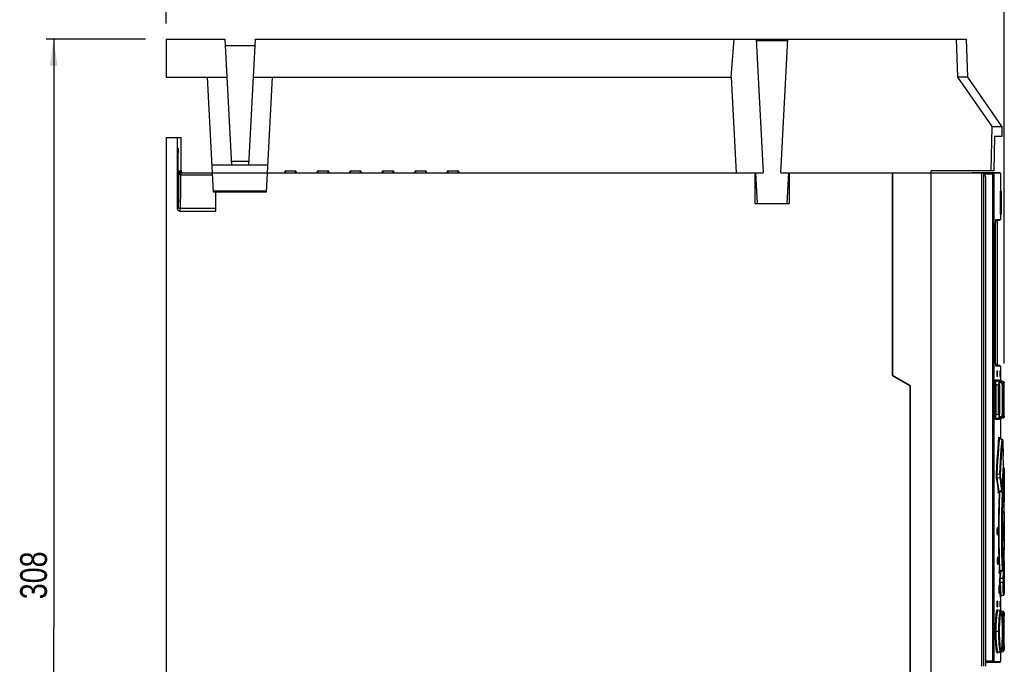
# Model space of a CAD drawing. Extents: x 0 to 594, y 0 to 420.
# Tile 11 of 27: x 214 to 343, y 239 to 324. Entities that reach past the tile are written whole.
import ezdxf

# ---------------------------------------------------------------- set-up
doc = ezdxf.new("R2010")
doc.units = 0
doc.header["$LTSCALE"] = 32.67
doc.layers.get('0').update_dxf_attribs({"linetype": 'CONTINUOUS'})
doc.styles.get("Standard").update_dxf_attribs({"font": 'txt', "width": 0.8})
doc.dimstyles.get("Standard").update_dxf_attribs({"dimtxt": 2.5, "dimasz": 2.5, "dimexe": 1.25, "dimexo": 0.625, "dimtad": 1, "dimcen": 2.5, "dimazin": 3, "dimtfac": 1, "dimtmove": 0, "dimatfit": 3})

# ---------------------------------------------------------------- blocks, each defined once
blk = doc.blocks.new('_FILLED')
at = {"color": 0, "linetype": 'BYBLOCK'}
blk.add_solid([(0, 0), (-1, 0.143), (-1, -0.143)], dxfattribs=at)
blk = doc.blocks.new('*D12')
at = {"color": 2, "linetype": 'CONTINUOUS'}
for p, q in [((233.59, 323.05), (233.59, 332.97)), ((343.15, 278.64), (343.15, 332.97)), ((233.59, 331.97), (288.37, 331.97)), ((343.15, 331.97), (288.37, 331.97))]:
    blk.add_line(p, q, dxfattribs=at)
at = {"color": 2, "linetype": 'CONTINUOUS', "xscale": 3.5, "yscale": 3.5, "zscale": 3.5, "rotation": 180}
blk.add_blockref('_FILLED', (233.59, 331.97), dxfattribs=at)
at = {"color": 2, "linetype": 'CONTINUOUS', "xscale": 3.5, "yscale": 3.5, "zscale": 3.5}
blk.add_blockref('_FILLED', (343.15, 331.97), dxfattribs=at)
at = {"color": 5, "linetype": 'CONTINUOUS', "width": 0.8}
blk.add_text('219', height=3.5, dxfattribs=at).set_placement((282.79, 332.85))
blk = doc.blocks.new('*D13')
at = {"color": 2, "linetype": 'CONTINUOUS'}
for p, q in [((230.89, 321.04), (217.89, 321.04)), ((218.89, 321.04), (218.89, 244.04)), ((218.89, 167.04), (218.89, 244.04)), ((285.28, 167.04), (217.89, 167.04))]:
    blk.add_line(p, q, dxfattribs=at)
at = {"color": 2, "linetype": 'CONTINUOUS', "xscale": 3.5, "yscale": 3.5, "zscale": 3.5}
for p, rotation in [((218.89, 321.04), 90), ((218.89, 167.04), 270)]:
    blk.add_blockref('_FILLED', p, dxfattribs=dict(at, rotation=rotation))
at = {"color": 5, "linetype": 'CONTINUOUS', "width": 0.8}
blk.add_text('308', height=3.5, rotation=90, dxfattribs=at).set_placement((218.01, 247.8))

msp = doc.modelspace()

# ---------------------------------------------------------------- linework, layer by layer
at = {"color": 7, "linetype": 'CONTINUOUS'}
for p, q in [((233.595, 321.04), (233.595, 316.04)), ((233.595, 321.04), (241.255, 321.04)), ((241.255, 321.04), (242.12, 304.54)), ((245.234, 321.04), (244.37, 304.54)), ((245.234, 321.04), (338.149, 321.04)), ((307.44, 316.04), (307.845, 321.04)), ((310.728, 321.04), (311.645, 303.54)), ((314.849, 320.79), (310.741, 320.79)), ((313.945, 303.54), (314.862, 321.04)), ((336.844, 321.04), (337.008, 316.04)), ((338.149, 321.04), (338.324, 316.04)), ((245.187, 320.14), (241.302, 320.14)), ((233.595, 316.04), (241.517, 316.04)), ((239.8, 301.04), (239.014, 316.04)), ((244.972, 316.04), (307.44, 316.04)), ((246.69, 301.04), (247.476, 316.04)), ((307.44, 316.04), (308.095, 303.54)), ((338.324, 316.04), (337.008, 316.04)), ((337.008, 316.04), (341.556, 309.54)), ((338.324, 316.04), (342.845, 309.54)), ((341.441, 303.79), (341.556, 309.54)), ((342.845, 309.54), (341.556, 309.54)), ((342.845, 309.54), (342.823, 308.29)), ((233.595, 308.165), (233.595, 208.165)), ((233.595, 308.165), (235.545, 308.165)), ((235.095, 298.791), (235.095, 308.165)), ((235.545, 303.79), (235.545, 308.165)), ((341.876, 308.29), (341.797, 303.79)), ((342.823, 308.29), (341.876, 308.29)), ((235.18, 303.819), (235.179, 305.935)), ((244.395, 305.016), (242.095, 305.016)), ((235.18, 303.819), (235.141, 303.819)), ((235.398, 303.54), (235.398, 303.79)), ((235.417, 303.695), (235.398, 303.79)), ((235.545, 303.79), (235.564, 303.695)), ((246.873, 304.54), (239.616, 304.54)), ((249.22, 303.79), (250.47, 303.79)), ((253.47, 303.79), (254.72, 303.79)), ((257.72, 303.79), (258.97, 303.79)), ((261.97, 303.79), (263.22, 303.79)), ((266.22, 303.79), (267.47, 303.79)), ((270.47, 303.79), (271.72, 303.79)), ((333.595, 238.144), (333.595, 303.79)), ((341.797, 303.79), (333.595, 303.79)), ((235.195, 302.416), (235.19, 303.21)), ((235.403, 303.56), (235.481, 303.544)), ((235.471, 303.614), (235.417, 303.695)), ((235.552, 303.56), (235.471, 303.614)), ((235.48, 303.54), (311.645, 303.54)), ((249.095, 303.54), (249.095, 303.665)), ((250.595, 303.665), (250.595, 303.54)), ((253.345, 303.54), (253.345, 303.665)), ((254.845, 303.665), (254.845, 303.54)), ((257.595, 303.54), (257.595, 303.665)), ((259.095, 303.665), (259.095, 303.54)), ((261.845, 303.54), (261.845, 303.665)), ((263.345, 303.665), (263.345, 303.54)), ((266.095, 303.54), (266.095, 303.665)), ((267.595, 303.665), (267.595, 303.54)), ((270.345, 303.54), (270.345, 303.665)), ((271.845, 303.665), (271.845, 303.54)), ((310.545, 303.54), (310.545, 299.54)), ((310.643, 303.54), (310.853, 299.541)), ((313.945, 303.54), (340.618, 303.54)), ((314.946, 303.54), (314.737, 299.541)), ((315.045, 303.54), (315.045, 299.54)), ((328.595, 277.04), (328.595, 303.54)), ((338.892, 303.54), (338.892, 303.59)), ((338.892, 303.59), (342.547, 303.59)), ((340.677, 303.04), (340.618, 303.54)), ((340.677, 303.04), (340.677, 239.04)), ((342.647, 303.49), (342.647, 301.165)), ((235.125, 301.992), (235.13, 301.188)), ((310.545, 301.54), (310.748, 301.54)), ((314.841, 301.54), (315.045, 301.54)), ((342.597, 301.165), (342.772, 301.165)), ((342.597, 301.165), (342.597, 298.165)), ((342.772, 298.165), (342.772, 301.165)), ((246.69, 301.04), (239.8, 301.04)), ((240.095, 298.54), (240.095, 301.04)), ((310.545, 299.54), (314.737, 299.541)), ((314.737, 299.541), (315.045, 299.54)), ((235.344, 298.54), (240.095, 298.54)), ((342.043, 297.365), (342.547, 297.365)), ((342.051, 297.403), (342.052, 297.41)), ((342.052, 297.41), (342.053, 297.412)), ((342.272, 278.365), (342.272, 297.365)), ((342.597, 298.165), (342.772, 298.165)), ((342.647, 298.165), (342.647, 297.465)), ((342.032, 278.452), (342.027, 278.501)), ((342.547, 278.365), (342.043, 278.365)), ((342.647, 278.265), (342.647, 276.452)), ((328.595, 277.04), (328.532, 277.004)), ((330.845, 275.741), (328.595, 277.04)), ((342.164, 277.616), (342.163, 277.565)), ((342.163, 277.565), (342.163, 277.015)), ((342.171, 277.665), (342.254, 277.665)), ((342.254, 276.915), (342.171, 276.915)), ((342.211, 276.966), (342.212, 277.015)), ((342.212, 277.565), (342.212, 277.015)), ((342.258, 277.652), (342.254, 277.665)), ((342.261, 276.965), (342.262, 277.015)), ((342.262, 277.015), (342.262, 277.565)), ((342.582, 277.616), (342.582, 277.565)), ((342.582, 277.565), (342.582, 277.015)), ((342.583, 276.929), (342.585, 276.915)), ((342.612, 276.915), (342.595, 276.915)), ((342.604, 277.665), (342.612, 277.665)), ((342.613, 277.652), (342.612, 277.665)), ((342.614, 277.015), (342.614, 277.565)), ((342.614, 276.965), (342.614, 277.015)), ((330.845, 275.741), (330.782, 275.705)), ((330.845, 275.741), (330.845, 212.79)), ((342.118, 276.354), (342.472, 276.355)), ((342.433, 276.244), (342.118, 276.354)), ((342.77, 276.244), (342.472, 276.354)), ((342.621, 276.355), (342.739, 276.355)), ((342.929, 276.244), (342.621, 276.355)), ((343.04, 276.244), (342.738, 276.355)), ((342.788, 276.235), (342.77, 276.244)), ((342.832, 276.201), (342.788, 276.235)), ((342.887, 275.812), (342.886, 275.886)), ((342.887, 275.812), (342.887, 272.014)), ((343.069, 276.23), (343.04, 276.244)), ((343.141, 276.031), (343.14, 276.07)), ((343.141, 275.946), (343.141, 276.031)), ((343.142, 275.773), (343.141, 275.946)), ((343.142, 271.845), (343.142, 275.773)), ((343.141, 271.759), (343.142, 271.845)), ((342.118, 271.427), (342.433, 271.537)), ((342.472, 271.426), (342.118, 271.427)), ((342.411, 271.384), (342.449, 271.416)), ((342.449, 271.416), (342.471, 271.426)), ((342.77, 271.537), (342.472, 271.427)), ((342.621, 271.426), (342.929, 271.537)), ((342.739, 271.426), (342.621, 271.426)), ((342.647, 271.33), (342.647, 268.815)), ((342.708, 271.411), (342.738, 271.426)), ((343.04, 271.537), (342.738, 271.426)), ((342.469, 268.955), (342.468, 268.959)), ((342.876, 268.698), (342.541, 268.869)), ((342.912, 268.672), (342.876, 268.698)), ((342.966, 268.466), (343.017, 266.563)), ((343.048, 265.044), (343.02, 265.055)), ((343.147, 264.896), (343.145, 262.845)), ((343.145, 262.845), (343.142, 262.461)), ((342.416, 261.819), (342.455, 261.847)), ((342.455, 261.847), (342.786, 262.011)), ((342.924, 261.855), (342.709, 261.973)), ((342.877, 262.193), (342.879, 262.23)), ((342.953, 261.834), (342.924, 261.855)), ((342.979, 261.802), (342.953, 261.834)), ((343.007, 261.664), (343.04, 260.875)), ((343.142, 262.461), (343.141, 262.416)), ((343.141, 262.416), (343.141, 262.34)), ((343.147, 262.29), (343.147, 261.227)), ((343.147, 261.227), (343.127, 260.558)), ((343.127, 260.544), (343.127, 260.554)), ((343.094, 259.063), (343.083, 258.317)), ((343.147, 259.153), (343.147, 254.228)), ((343.03, 257.936), (343.028, 257.911)), ((343.031, 257.94), (343.03, 257.936)), ((343.032, 257.939), (343.031, 257.94)), ((343.035, 255.54), (343.035, 257.84)), ((343.076, 257.517), (343.074, 256.691)), ((343.083, 258.317), (343.076, 257.517)), ((342.196, 256.861), (342.194, 256.69)), ((342.194, 256.69), (342.196, 256.52)), ((342.203, 257.011), (342.196, 256.861)), ((342.196, 256.52), (342.203, 256.371)), ((342.219, 256.86), (342.212, 257.011)), ((342.212, 256.369), (342.219, 256.52)), ((342.221, 256.69), (342.219, 256.86)), ((342.219, 256.52), (342.221, 256.69)), ((342.975, 256.69), (342.975, 256.665)), ((342.976, 256.62), (343.012, 255.853)), ((342.985, 256.947), (342.985, 256.434)), ((343.074, 256.691), (343.076, 255.864)), ((343.012, 255.853), (343.028, 255.47)), ((343.028, 255.47), (343.03, 255.445)), ((343.03, 255.445), (343.031, 255.441)), ((343.035, 255.495), (343.035, 255.54)), ((343.093, 254.085), (343.069, 253.296)), ((342.252, 253.009), (342.25, 252.838)), ((342.25, 252.838), (342.252, 252.668)), ((342.258, 253.158), (342.252, 253.009)), ((342.252, 252.668), (342.258, 252.518)), ((342.269, 253.008), (342.263, 253.159)), ((342.263, 252.517), (342.269, 252.668)), ((342.271, 252.838), (342.269, 253.008)), ((342.269, 252.668), (342.271, 252.838)), ((343.04, 252.506), (343.007, 251.717)), ((343.069, 253.296), (343.04, 252.506)), ((343.127, 252.823), (343.147, 252.154)), ((342.559, 251.323), (342.578, 251.336)), ((342.578, 251.336), (342.924, 251.526)), ((343.006, 251.692), (343.007, 251.71)), ((343.141, 251.041), (343.141, 250.99)), ((343.141, 250.99), (343.141, 250.94)), ((343.147, 252.154), (343.147, 251.09)), ((342.54, 250.335), (342.541, 250.481)), ((342.54, 250.181), (342.54, 250.335)), ((342.541, 250.481), (342.545, 250.61)), ((343.141, 250.94), (343.145, 250.536)), ((343.145, 250.536), (343.147, 248.485)), ((342.189, 247.516), (342.188, 247.465)), ((342.188, 247.465), (342.188, 246.915)), ((342.196, 247.565), (342.276, 247.565)), ((342.234, 247.465), (342.234, 246.915)), ((342.28, 247.552), (342.276, 247.565)), ((342.284, 246.915), (342.284, 247.465)), ((342.584, 247.516), (342.583, 247.465)), ((342.583, 247.465), (342.583, 246.915)), ((342.605, 247.565), (342.613, 247.565)), ((342.614, 247.552), (342.613, 247.565)), ((342.615, 246.915), (342.615, 247.465)), ((342.647, 248.086), (342.647, 246.341)), ((342.746, 248.226), (343.048, 248.337)), ((342.192, 246.829), (342.196, 246.815)), ((342.276, 246.815), (342.196, 246.815)), ((342.233, 246.866), (342.234, 246.915)), ((342.283, 246.865), (342.284, 246.915)), ((342.3, 246.329), (342.285, 246.347)), ((342.301, 246.329), (342.3, 246.329)), ((342.645, 246.193), (342.342, 246.303)), ((342.585, 246.829), (342.586, 246.815)), ((342.613, 246.815), (342.596, 246.815)), ((342.615, 246.865), (342.615, 246.915)), ((343.003, 246.194), (342.7, 246.304)), ((343.031, 246.18), (343.003, 246.194)), ((343.129, 245.657), (343.126, 245.769)), ((343.132, 245.525), (343.129, 245.657)), ((343.135, 245.291), (343.132, 245.525)), ((343.139, 244.913), (343.135, 245.291)), ((343.142, 244.095), (343.139, 244.913)), ((342.905, 243.59), (342.904, 243.917)), ((343.141, 242.858), (343.142, 244.095)), ((343.136, 241.929), (343.138, 242.235)), ((343.138, 242.235), (343.141, 242.858)), ((342.342, 240.878), (342.645, 240.988)), ((342.342, 240.878), (342.342, 240.878)), ((342.647, 240.84), (342.647, 239.64)), ((342.669, 240.861), (342.7, 240.877)), ((342.7, 240.877), (343.003, 240.987)), ((343.129, 241.538), (343.132, 241.676)), ((343.132, 241.676), (343.136, 241.929)), ((342.547, 239.54), (340.677, 239.54))]:
    msp.add_line(p, q, dxfattribs=at)
at = {"color": 9, "linetype": 'CONTINUOUS'}
for p, q in [((235.18, 305.665), (235.141, 305.665)), ((235.221, 303.79), (235.22, 302.56)), ((235.221, 303.79), (235.248, 303.79)), ((235.398, 303.79), (235.545, 303.79)), ((249.22, 303.54), (249.22, 303.79)), ((250.47, 303.79), (250.47, 303.54)), ((253.47, 303.54), (253.47, 303.79)), ((254.72, 303.79), (254.72, 303.54)), ((257.72, 303.54), (257.72, 303.79)), ((258.97, 303.79), (258.97, 303.54)), ((261.97, 303.54), (261.97, 303.79)), ((263.22, 303.79), (263.22, 303.54)), ((266.22, 303.54), (266.22, 303.79)), ((267.47, 303.79), (267.47, 303.54)), ((270.47, 303.54), (270.47, 303.79)), ((271.72, 303.79), (271.72, 303.54)), ((235.22, 302.56), (235.214, 301.588)), ((235.221, 303.381), (235.332, 303.381)), ((235.471, 303.295), (235.467, 301.928)), ((235.476, 303.469), (235.471, 303.295)), ((235.471, 303.295), (239.682, 303.295)), ((328.532, 277.004), (328.532, 303.54)), ((340.173, 303.54), (340.173, 239.04)), ((340.408, 303.54), (340.408, 239.04)), ((341.762, 303.39), (340.636, 303.39)), ((341.663, 239.74), (341.663, 303.39)), ((341.762, 303.39), (341.762, 239.74)), ((342.647, 303.49), (341.773, 303.49)), ((342.727, 301.165), (342.727, 298.165)), ((246.695, 301.135), (239.795, 301.135)), ((235.155, 299.154), (235.095, 298.791)), ((235.405, 298.905), (235.344, 298.54)), ((240.095, 298.905), (235.405, 298.905)), ((342.055, 297.434), (342.073, 297.465)), ((342.073, 297.465), (342.647, 297.465)), ((342.012, 296.815), (342.015, 297.015)), ((342.013, 296.815), (342.012, 296.815)), ((342.015, 297.015), (342.018, 297.072)), ((342.021, 297.141), (342.024, 297.197)), ((342.012, 278.915), (342.013, 278.915)), ((342.013, 278.839), (342.012, 278.915)), ((342.027, 278.501), (342.024, 278.535)), ((342.038, 278.389), (342.032, 278.452)), ((342.052, 278.323), (342.06, 278.314)), ((342.06, 278.314), (342.073, 278.265)), ((342.647, 278.265), (342.073, 278.265)), ((330.782, 275.705), (328.532, 277.004)), ((342.262, 277.565), (342.212, 277.565)), ((342.212, 277.015), (342.262, 277.015)), ((342.614, 277.565), (342.582, 277.565)), ((342.582, 277.015), (342.614, 277.015)), ((330.782, 275.705), (330.782, 212.79)), ((341.96, 275.906), (342.058, 275.906)), ((341.96, 275.906), (341.96, 271.875)), ((342.02, 276.495), (342.373, 276.495)), ((342.058, 275.906), (342.402, 275.785)), ((342.058, 275.906), (342.058, 271.875)), ((342.373, 276.495), (342.385, 276.436)), ((342.385, 276.436), (342.42, 276.386)), ((342.402, 275.785), (342.5, 275.785)), ((342.402, 271.996), (342.402, 275.785)), ((342.42, 276.386), (342.472, 276.354)), ((342.768, 276.244), (342.433, 276.244)), ((342.472, 276.355), (342.471, 276.355)), ((342.5, 275.785), (342.5, 271.996)), ((342.523, 276.496), (342.64, 276.496)), ((342.536, 276.435), (342.523, 276.495)), ((342.867, 276.103), (342.531, 276.103)), ((342.64, 276.496), (342.651, 276.439)), ((342.652, 276.436), (342.687, 276.386)), ((342.687, 276.386), (342.739, 276.355)), ((342.739, 276.355), (342.738, 276.355)), ((342.77, 276.244), (342.768, 276.244)), ((342.768, 276.244), (342.82, 276.212)), ((342.887, 275.812), (342.887, 275.767)), ((342.887, 275.767), (342.887, 275.767)), ((342.894, 275.787), (342.915, 275.779)), ((342.926, 275.922), (342.915, 275.779)), ((342.915, 275.779), (343.014, 275.779)), ((342.915, 272.001), (342.915, 275.779)), ((343.04, 276.244), (342.929, 276.244)), ((343.014, 275.779), (343.014, 272.001)), ((343.139, 276.103), (343.028, 276.103)), ((343.04, 276.244), (343.04, 276.244)), ((343.04, 276.244), (343.089, 276.214)), ((343.092, 276.213), (343.125, 276.164)), ((343.126, 276.163), (343.139, 276.103)), ((343.141, 276.052), (343.141, 276.031)), ((342.058, 271.875), (341.96, 271.875)), ((342.402, 271.996), (342.058, 271.875)), ((342.5, 271.996), (342.402, 271.996)), ((342.531, 271.678), (342.867, 271.678)), ((342.82, 271.569), (342.768, 271.537)), ((342.855, 271.619), (342.82, 271.569)), ((342.867, 271.678), (342.855, 271.619)), ((342.887, 272.014), (342.887, 272.014)), ((342.887, 272.014), (342.887, 271.977)), ((342.915, 272.001), (342.894, 271.994)), ((343.014, 272.001), (342.915, 272.001)), ((342.915, 272.001), (342.927, 271.856)), ((343.028, 271.678), (343.139, 271.678)), ((343.092, 271.569), (343.04, 271.537)), ((343.141, 271.77), (343.141, 271.759)), ((343.142, 271.875), (343.142, 271.845)), ((342.373, 271.286), (342.02, 271.286)), ((342.387, 271.34), (342.373, 271.286)), ((342.385, 271.314), (342.373, 271.286)), ((342.389, 271.345), (342.385, 271.314)), ((342.421, 271.395), (342.386, 271.346)), ((342.471, 271.426), (342.421, 271.395)), ((342.433, 271.537), (342.768, 271.537)), ((342.471, 271.426), (342.472, 271.426)), ((342.64, 271.285), (342.523, 271.285)), ((342.569, 271.394), (342.622, 271.426)), ((342.652, 271.346), (342.64, 271.285)), ((342.642, 271.314), (342.64, 271.285)), ((342.687, 271.395), (342.652, 271.346)), ((342.739, 271.426), (342.687, 271.395)), ((342.738, 271.426), (342.739, 271.426)), ((342.768, 271.537), (342.77, 271.537)), ((342.929, 271.537), (343.04, 271.537)), ((343.04, 271.537), (343.04, 271.537)), ((342.393, 268.305), (342.446, 268.932)), ((342.469, 268.961), (342.475, 268.877)), ((342.475, 268.877), (342.475, 268.866)), ((342.493, 268.841), (342.545, 268.813)), ((342.545, 268.813), (342.854, 268.654)), ((342.757, 267.435), (342.854, 268.654)), ((342.854, 268.654), (342.904, 268.627)), ((342.854, 267.317), (342.952, 268.536)), ((342.904, 268.627), (342.938, 268.585)), ((342.938, 268.585), (342.952, 268.535)), ((342.966, 268.466), (342.966, 268.471)), ((342.648, 265.862), (342.757, 267.435)), ((342.745, 265.756), (342.854, 267.317)), ((342.548, 264.153), (342.648, 265.862)), ((342.646, 264.08), (342.745, 265.756)), ((343.037, 265.356), (343.039, 265.406)), ((343.037, 265.356), (343.037, 265.347)), ((343.037, 265.356), (343.037, 265.347)), ((343.04, 265.615), (343.04, 265.611)), ((343.04, 265.608), (343.04, 265.611)), ((343.041, 265.543), (343.041, 265.554)), ((342.548, 264.153), (342.209, 264.109)), ((342.961, 263.35), (342.998, 264.117)), ((342.998, 264.117), (343.037, 264.85)), ((343.037, 264.85), (343.048, 265.044)), ((343.079, 263.641), (343.126, 264.532)), ((343.126, 264.532), (343.147, 264.903)), ((342.223, 263.664), (342.553, 263.704)), ((342.308, 263.075), (342.223, 263.664)), ((342.553, 263.704), (342.63, 263.153)), ((342.729, 263.273), (342.652, 263.824)), ((342.799, 262.722), (342.729, 263.273)), ((342.863, 262.171), (342.799, 262.722)), ((342.907, 262.861), (342.96, 262.859)), ((342.961, 263.35), (342.928, 263.35)), ((342.96, 262.859), (342.986, 262.068)), ((343.059, 263.238), (343.079, 263.641)), ((342.287, 262.366), (342.356, 261.777)), ((342.37, 261.827), (342.356, 261.776)), ((342.365, 261.725), (342.356, 261.777)), ((342.396, 261.944), (342.39, 261.827)), ((342.765, 262.05), (342.455, 261.897)), ((342.559, 261.301), (342.582, 261.91)), ((342.582, 261.91), (342.896, 261.733)), ((342.816, 262.079), (342.765, 262.05)), ((342.879, 262.23), (342.879, 262.236)), ((342.98, 261.684), (342.994, 261.649)), ((342.986, 262.068), (342.994, 261.771)), ((343.007, 261.664), (343.007, 261.671)), ((343.123, 260.585), (343.106, 261.376)), ((343.076, 260.509), (343.054, 260.499)), ((343.127, 260.554), (343.127, 260.558)), ((342.91, 257.761), (342.926, 259.056)), ((343.132, 258.09), (343.142, 258.873)), ((343.142, 258.873), (343.147, 259.153)), ((342.907, 256.443), (342.91, 257.761)), ((343.127, 257.278), (343.132, 258.09)), ((342.915, 255.172), (342.907, 256.443)), ((343.074, 256.69), (343.125, 256.69)), ((343.126, 256.398), (343.127, 257.278)), ((343.13, 255.548), (343.126, 256.398)), ((343.137, 254.847), (343.13, 255.548)), ((343.147, 254.228), (343.137, 254.847)), ((342.896, 251.648), (342.864, 252.672)), ((343.11, 252.839), (343.123, 252.796)), ((343.127, 252.823), (343.127, 252.827)), ((342.489, 251.279), (342.483, 251.385)), ((342.509, 251.254), (342.508, 251.247)), ((342.515, 251.353), (342.509, 251.254)), ((342.515, 251.353), (342.515, 251.36)), ((342.57, 251.336), (342.545, 250.61)), ((342.576, 251.419), (342.582, 251.471)), ((342.896, 251.648), (342.582, 251.471)), ((342.643, 250.511), (342.673, 251.353)), ((342.673, 251.353), (342.674, 251.389)), ((342.946, 251.668), (342.896, 251.648)), ((342.986, 251.313), (342.96, 250.522)), ((342.994, 251.61), (342.986, 251.313)), ((343.007, 251.717), (343.006, 251.692)), ((343.007, 251.71), (343.007, 251.717)), ((343.059, 250.423), (343.084, 251.214)), ((342.589, 249.08), (342.547, 249.914)), ((342.96, 250.522), (342.643, 250.511)), ((342.645, 250.024), (342.961, 250.031)), ((342.688, 249.206), (342.645, 250.024)), ((343.079, 249.741), (343.059, 250.143)), ((343.112, 249.091), (343.079, 249.741)), ((342.746, 248.226), (342.688, 249.206)), ((343.048, 248.337), (343.014, 248.96)), ((343.147, 248.478), (343.112, 249.091)), ((342.284, 247.465), (342.234, 247.465)), ((342.615, 247.465), (342.583, 247.465)), ((342.234, 246.915), (342.284, 246.915)), ((342.323, 246.3), (342.342, 246.303)), ((342.583, 246.915), (342.615, 246.915)), ((342.612, 246.403), (342.614, 246.391)), ((342.675, 246.177), (342.677, 246.2)), ((342.677, 246.2), (342.695, 246.3)), ((342.695, 246.3), (342.7, 246.304)), ((343.124, 245.818), (343.125, 245.771)), ((342.853, 245.456), (342.854, 245.432)), ((342.879, 244.987), (342.88, 244.977)), ((342.887, 244.789), (342.888, 244.732)), ((342.929, 244.8), (342.936, 245.07)), ((343.129, 245.657), (343.13, 245.616)), ((343.138, 244.988), (343.139, 244.913)), ((342.528, 243.59), (341.99, 243.59)), ((342.895, 244.461), (342.898, 244.374)), ((342.901, 244.175), (342.901, 244.15)), ((342.904, 243.917), (342.904, 243.883)), ((342.904, 243.295), (342.904, 243.253)), ((343.016, 243.59), (342.905, 243.59)), ((343.142, 244.178), (343.142, 244.095)), ((342.879, 242.197), (342.879, 242.192)), ((342.888, 242.447), (342.886, 242.384)), ((342.897, 242.797), (342.895, 242.718)), ((342.901, 243.02), (342.901, 243.003)), ((342.936, 242.109), (342.929, 242.378)), ((343.136, 241.955), (343.136, 241.929)), ((342.295, 240.847), (342.275, 240.779)), ((342.614, 240.79), (342.613, 240.779)), ((342.676, 240.991), (342.675, 241.003)), ((342.854, 241.747), (342.852, 241.721)), ((343.13, 241.563), (343.129, 241.538)), ((343.133, 241.745), (343.132, 241.676)), ((340.677, 239.74), (341.762, 239.74)), ((341.773, 239.64), (342.647, 239.64))]:
    msp.add_line(p, q, dxfattribs=at)
at = {"color": 7, "linetype": 'CONTINUOUS'}
for points in [[(235.16, 306.79), (235.158, 306.782), (235.153, 306.717), (235.149, 306.591), (235.145, 306.411), (235.143, 306.188), (235.141, 305.935), (235.141, 303.819)], [(235.179, 305.935), (235.178, 306.188), (235.175, 306.411), (235.171, 306.591), (235.167, 306.717), (235.163, 306.782), (235.16, 306.79)], [(235.141, 303.819), (235.135, 303.545), (235.13, 303.21), (235.127, 302.827), (235.125, 301.992)], [(235.19, 303.21), (235.185, 303.546), (235.18, 303.819)], [(235.221, 303.79), (235.223, 303.767), (235.228, 303.742), (235.235, 303.717)], [(235.248, 303.79), (235.267, 303.695), (235.322, 303.614), (235.403, 303.56)], [(235.235, 303.717), (235.245, 303.693), (235.257, 303.67)], [(235.257, 303.67), (235.27, 303.649), (235.285, 303.63), (235.301, 303.613), (235.318, 303.598), (235.335, 303.586)], [(235.335, 303.586), (235.36, 303.571), (235.388, 303.558), (235.418, 303.548), (235.449, 303.542), (235.48, 303.54)], [(235.564, 303.695), (235.618, 303.614), (235.699, 303.56)], [(235.13, 301.188), (235.134, 300.843), (235.139, 300.557), (235.146, 300.343), (235.153, 300.21), (235.16, 300.165)], [(235.16, 300.165), (235.168, 300.21), (235.175, 300.343), (235.181, 300.557), (235.186, 300.843), (235.191, 301.188), (235.194, 301.577), (235.195, 302.416)], [(235.344, 298.54), (235.249, 298.559), (235.168, 298.614), (235.114, 298.695), (235.095, 298.791)], [(342.03, 297.258), (342.035, 297.305), (342.04, 297.345), (342.045, 297.376), (342.049, 297.398), (342.051, 297.403)], [(342.013, 278.915), (342.013, 296.831), (342.014, 296.916), (342.015, 296.997), (342.018, 297.072), (342.021, 297.141), (342.025, 297.203), (342.03, 297.258)], [(342.027, 278.501), (342.023, 278.557), (342.02, 278.619), (342.017, 278.687), (342.015, 278.761), (342.013, 278.839), (342.013, 278.915)], [(342.046, 278.347), (342.041, 278.374), (342.037, 278.409), (342.032, 278.452)], [(342.053, 278.319), (342.053, 278.32), (342.05, 278.329), (342.046, 278.347)], [(342.163, 277.015), (342.164, 276.965), (342.167, 276.929), (342.171, 276.915)], [(342.171, 277.665), (342.167, 277.652), (342.164, 277.616)], [(342.204, 276.915), (342.208, 276.929), (342.211, 276.966)], [(342.212, 277.565), (342.211, 277.615), (342.208, 277.652)], [(342.254, 276.915), (342.258, 276.929), (342.261, 276.965)], [(342.262, 277.565), (342.261, 277.616), (342.258, 277.652)], [(342.585, 277.665), (342.583, 277.652), (342.582, 277.616)], [(342.582, 277.015), (342.582, 276.965), (342.583, 276.929)], [(342.612, 276.915), (342.613, 276.929), (342.614, 276.965)], [(342.614, 277.565), (342.614, 277.616), (342.613, 277.652)], [(342.471, 276.355), (342.449, 276.365), (342.41, 276.398), (342.392, 276.428), (342.387, 276.439)], [(342.654, 276.431), (342.645, 276.457), (342.642, 276.473), (342.641, 276.478)], [(342.738, 276.355), (342.732, 276.357), (342.698, 276.377), (342.672, 276.403), (342.654, 276.431)], [(342.886, 275.886), (342.884, 275.953), (342.882, 276.009), (342.878, 276.056), (342.874, 276.093), (342.869, 276.125), (342.857, 276.16), (342.832, 276.201)], [(343.114, 276.186), (343.094, 276.21), (343.069, 276.23)], [(343.14, 276.07), (343.14, 276.085), (343.14, 276.096), (343.139, 276.106), (343.138, 276.117), (343.135, 276.136), (343.128, 276.16), (343.114, 276.186)], [(342.77, 271.537), (342.787, 271.545), (342.831, 271.58), (342.857, 271.621), (342.869, 271.657), (342.874, 271.689), (342.878, 271.727), (342.882, 271.775)], [(342.882, 271.775), (342.884, 271.833), (342.886, 271.901)], [(342.886, 271.901), (342.887, 271.977), (342.887, 272.014)], [(343.04, 271.537), (343.068, 271.55), (343.093, 271.57), (343.113, 271.593), (343.127, 271.618), (343.135, 271.643), (343.138, 271.661), (343.139, 271.672), (343.139, 271.681), (343.14, 271.691), (343.14, 271.704), (343.14, 271.719), (343.141, 271.759)], [(342.387, 271.342), (342.387, 271.34), (342.392, 271.354), (342.411, 271.384)], [(342.641, 271.303), (342.641, 271.302), (342.641, 271.304), (342.643, 271.313), (342.648, 271.334), (342.661, 271.362)], [(342.661, 271.362), (342.681, 271.389), (342.708, 271.411)], [(342.493, 268.909), (342.475, 268.937), (342.469, 268.955)], [(342.542, 268.869), (342.523, 268.88), (342.493, 268.909)], [(342.942, 268.631), (342.919, 268.665), (342.884, 268.693), (342.876, 268.698)], [(342.966, 268.471), (342.964, 268.511), (342.962, 268.545), (342.96, 268.572), (342.954, 268.599), (342.942, 268.631)], [(343.037, 265.347), (343.038, 265.369), (343.04, 265.405), (343.041, 265.45), (343.041, 265.5), (343.041, 265.554), (343.04, 265.608), (343.017, 266.563)], [(342.879, 262.23), (342.929, 263.371), (342.987, 264.492), (343.037, 265.347)], [(343.147, 264.903), (343.139, 264.95), (343.11, 265.001), (343.06, 265.039), (343.048, 265.044)], [(342.383, 261.767), (342.382, 261.763), (342.383, 261.765), (342.391, 261.785), (342.416, 261.819)], [(342.786, 262.011), (342.798, 262.018), (342.834, 262.048), (342.857, 262.084)], [(342.857, 262.084), (342.868, 262.116), (342.873, 262.141), (342.875, 262.164), (342.877, 262.193)], [(343.001, 261.743), (342.994, 261.77), (342.979, 261.802)], [(343.007, 261.671), (343.006, 261.695), (343.004, 261.721), (343.001, 261.743)], [(343.141, 262.34), (343.142, 262.304), (343.142, 262.29)], [(343.04, 260.875), (343.069, 260.085), (343.093, 259.296)], [(343.057, 260.404), (343.079, 260.421), (343.1, 260.445), (343.114, 260.472), (343.122, 260.497), (343.125, 260.516), (343.126, 260.53), (343.127, 260.544)], [(343.057, 260.404), (343.077, 260.419), (343.097, 260.442), (343.112, 260.468), (343.121, 260.493), (343.125, 260.513), (343.126, 260.527)], [(343.094, 259.063), (343.094, 259.142), (343.094, 259.226), (343.093, 259.296)], [(343.147, 259.153), (343.147, 259.159), (343.146, 259.169), (343.145, 259.18), (343.142, 259.191), (343.139, 259.202), (343.135, 259.212), (343.13, 259.223), (343.123, 259.234), (343.116, 259.244), (343.108, 259.254), (343.099, 259.263), (343.093, 259.268)], [(342.976, 256.761), (342.995, 257.145), (343.028, 257.911)], [(343.035, 257.84), (343.035, 257.886), (343.034, 257.922), (343.032, 257.939)], [(342.233, 257.19), (342.227, 257.183), (342.214, 257.123), (342.203, 257.011)], [(342.203, 256.371), (342.214, 256.258), (342.227, 256.198), (342.233, 256.191)], [(342.271, 256.69), (342.269, 256.861), (342.262, 257.01), (342.253, 257.123), (342.24, 257.183), (342.233, 257.19)], [(342.233, 256.191), (342.24, 256.198), (342.252, 256.258), (342.262, 256.37), (342.269, 256.52), (342.271, 256.69)], [(342.976, 256.761), (342.975, 256.741), (342.975, 256.716), (342.975, 256.69)], [(342.975, 256.665), (342.975, 256.64), (342.976, 256.62)], [(343.031, 255.441), (343.032, 255.442), (343.034, 255.459), (343.035, 255.495)], [(343.076, 255.864), (343.083, 255.065), (343.094, 254.319)], [(343.093, 254.085), (343.094, 254.156), (343.094, 254.242), (343.094, 254.319)], [(343.093, 254.113), (343.106, 254.124), (343.117, 254.138), (343.127, 254.152), (343.134, 254.167), (343.14, 254.182)], [(343.14, 254.182), (343.143, 254.196), (343.146, 254.209), (343.147, 254.221)], [(342.287, 253.338), (342.28, 253.33), (342.268, 253.271), (342.258, 253.158)], [(342.258, 252.518), (342.268, 252.406), (342.28, 252.346), (342.287, 252.338)], [(342.322, 252.838), (342.32, 253.008), (342.314, 253.158), (342.304, 253.27), (342.293, 253.33), (342.287, 253.338)], [(342.287, 252.338), (342.293, 252.346), (342.304, 252.405), (342.314, 252.518), (342.32, 252.667), (342.322, 252.838)], [(343.091, 252.947), (343.069, 252.969), (343.057, 252.976)], [(343.118, 252.897), (343.107, 252.923), (343.091, 252.947)], [(343.127, 252.827), (343.127, 252.836), (343.126, 252.849), (343.125, 252.86), (343.124, 252.874), (343.118, 252.897)], [(342.508, 251.247), (342.507, 251.245), (342.508, 251.248), (342.514, 251.266), (342.531, 251.295), (342.559, 251.323)], [(342.924, 251.526), (342.956, 251.549), (342.98, 251.581), (342.995, 251.613), (343.001, 251.64), (343.004, 251.664), (343.006, 251.692)], [(343.142, 251.09), (343.142, 251.077), (343.141, 251.041)], [(342.547, 249.914), (342.542, 250.038), (342.54, 250.181)], [(342.419, 249.409), (342.414, 249.26), (342.412, 249.089)], [(342.412, 249.089), (342.414, 248.919), (342.419, 248.769)], [(342.44, 249.589), (342.436, 249.581), (342.426, 249.522), (342.419, 249.409)], [(342.419, 248.769), (342.426, 248.657), (342.435, 248.597), (342.44, 248.589)], [(342.467, 249.089), (342.465, 249.26), (342.461, 249.409), (342.454, 249.521), (342.445, 249.581), (342.44, 249.589)], [(342.44, 248.589), (342.445, 248.597), (342.454, 248.656), (342.461, 248.769), (342.465, 248.918), (342.467, 249.089)], [(343.048, 248.337), (343.06, 248.342), (343.11, 248.38), (343.139, 248.431), (343.147, 248.478)], [(342.196, 247.565), (342.192, 247.552), (342.189, 247.516)], [(342.234, 247.465), (342.233, 247.515), (342.23, 247.552)], [(342.284, 247.465), (342.283, 247.516), (342.28, 247.552)], [(342.586, 247.565), (342.585, 247.552), (342.584, 247.516)], [(342.615, 247.465), (342.615, 247.516), (342.614, 247.552)], [(342.647, 248.086), (342.65, 248.115), (342.662, 248.151), (342.685, 248.185)], [(342.685, 248.185), (342.717, 248.213), (342.746, 248.226)], [(342.188, 246.915), (342.189, 246.865), (342.192, 246.829)], [(342.226, 246.815), (342.23, 246.829), (342.233, 246.866)], [(342.276, 246.815), (342.28, 246.829), (342.283, 246.865)], [(342.342, 246.303), (342.302, 246.327), (342.285, 246.346)], [(342.583, 246.915), (342.584, 246.865), (342.585, 246.829)], [(342.7, 246.304), (342.669, 246.32), (342.632, 246.355), (342.616, 246.383), (342.612, 246.395), (342.612, 246.397)], [(342.613, 246.815), (342.614, 246.829), (342.615, 246.865)], [(342.904, 243.917), (342.901, 244.15), (342.898, 244.374), (342.893, 244.588), (342.887, 244.789), (342.88, 244.977), (342.871, 245.152), (342.863, 245.311), (342.853, 245.456), (342.842, 245.585), (342.831, 245.699), (342.819, 245.799), (342.807, 245.884), (342.793, 245.956), (342.778, 246.018), (342.761, 246.07), (342.735, 246.12), (342.686, 246.171), (342.645, 246.193)], [(343.126, 245.769), (343.124, 245.818), (343.122, 245.862), (343.12, 245.902), (343.118, 245.937), (343.116, 245.969), (343.114, 245.996), (343.112, 246.02), (343.109, 246.042), (343.106, 246.061), (343.101, 246.081), (343.093, 246.106), (343.074, 246.141), (343.033, 246.179), (343.003, 246.194)], [(342.645, 240.988), (342.686, 241.009), (342.735, 241.061), (342.76, 241.11), (342.778, 241.162), (342.793, 241.223), (342.806, 241.295), (342.819, 241.38), (342.831, 241.479), (342.842, 241.592), (342.852, 241.721), (342.862, 241.865), (342.871, 242.024), (342.879, 242.197), (342.886, 242.384), (342.892, 242.585), (342.897, 242.797), (342.901, 243.02), (342.904, 243.253), (342.905, 243.59)], [(342.289, 240.843), (342.285, 240.833), (342.3, 240.852), (342.342, 240.878)], [(342.612, 240.785), (342.612, 240.785), (342.615, 240.796), (342.63, 240.823), (342.669, 240.861)], [(343.003, 240.987), (343.031, 241.001), (343.075, 241.042), (343.095, 241.079), (343.102, 241.103), (343.106, 241.123), (343.109, 241.143), (343.112, 241.165), (343.114, 241.189), (343.117, 241.218), (343.119, 241.25), (343.121, 241.287), (343.122, 241.327), (343.124, 241.373), (343.126, 241.423), (343.129, 241.538)]]:
    msp.add_lwpolyline(points, dxfattribs=at)
at = {"color": 9, "linetype": 'CONTINUOUS'}
for points in [[(235.243, 303.596), (235.234, 303.644), (235.227, 303.694), (235.223, 303.743), (235.221, 303.79)], [(235.332, 303.381), (235.315, 303.406), (235.298, 303.436), (235.283, 303.469), (235.268, 303.507), (235.254, 303.549), (235.243, 303.596)], [(235.332, 303.381), (235.361, 303.468), (235.363, 303.54), (235.335, 303.586)], [(235.471, 303.295), (235.442, 303.3), (235.411, 303.311), (235.382, 303.329), (235.356, 303.353), (235.332, 303.381)], [(235.48, 303.54), (235.478, 303.522), (235.476, 303.469)], [(341.674, 303.59), (341.67, 303.575), (341.666, 303.532), (341.664, 303.467), (341.663, 303.39)], [(341.674, 303.59), (341.725, 303.576), (341.761, 303.54), (341.773, 303.49)], [(341.773, 303.49), (341.768, 303.477), (341.764, 303.441), (341.762, 303.39)], [(235.214, 301.588), (235.203, 300.559), (235.195, 300.11), (235.186, 299.759), (235.178, 299.502), (235.169, 299.325), (235.162, 299.214), (235.155, 299.154)], [(235.467, 301.928), (235.459, 300.864), (235.452, 300.338), (235.444, 299.88), (235.435, 299.523), (235.427, 299.262), (235.419, 299.081), (235.412, 298.967), (235.405, 298.905)], [(235.155, 299.154), (235.174, 299.059), (235.228, 298.978), (235.309, 298.924), (235.405, 298.905)], [(342.024, 297.197), (342.038, 297.342), (342.055, 297.434)], [(342.073, 297.465), (342.059, 297.414), (342.051, 297.407)], [(342.024, 278.535), (342.015, 278.717), (342.015, 278.758)], [(342.073, 278.265), (342.055, 278.297), (342.038, 278.389)], [(341.96, 275.906), (341.963, 276.096), (341.972, 276.259), (341.985, 276.386), (342.001, 276.467), (342.02, 276.495)], [(342.118, 276.354), (342.066, 276.386), (342.032, 276.436), (342.02, 276.495)], [(342.058, 275.906), (342.053, 275.991), (342.051, 276.068), (342.052, 276.139), (342.055, 276.201), (342.062, 276.254), (342.071, 276.297), (342.084, 276.33), (342.099, 276.35), (342.118, 276.354)], [(342.373, 276.495), (342.385, 276.465), (342.389, 276.435)], [(342.433, 276.244), (342.433, 276.216), (342.43, 276.15), (342.423, 276.048), (342.413, 275.925), (342.402, 275.785)], [(342.531, 276.103), (342.519, 276.162), (342.485, 276.211), (342.433, 276.244)], [(342.5, 275.785), (342.502, 275.912), (342.509, 276.012), (342.519, 276.078), (342.531, 276.103)], [(342.505, 276.342), (342.507, 276.385), (342.515, 276.467), (342.523, 276.496)], [(342.622, 276.355), (342.57, 276.386), (342.536, 276.435)], [(342.596, 276.308), (342.602, 276.337), (342.621, 276.355)], [(342.82, 276.212), (342.854, 276.163), (342.867, 276.103)], [(342.867, 276.103), (342.875, 276.077), (342.881, 276.007), (342.885, 275.9), (342.886, 275.886)], [(342.929, 276.244), (342.936, 276.217), (342.937, 276.15), (342.934, 276.048), (342.926, 275.922)], [(343.028, 276.103), (343.016, 276.162), (342.981, 276.212), (342.929, 276.244)], [(343.014, 275.779), (343.015, 275.909), (343.018, 276.011), (343.022, 276.079), (343.028, 276.103)], [(343.139, 276.103), (343.14, 276.078), (343.14, 276.07)], [(342.02, 271.286), (342, 271.316), (341.984, 271.399), (341.971, 271.53), (341.963, 271.693), (341.96, 271.875)], [(342.118, 271.427), (342.099, 271.431), (342.084, 271.451), (342.071, 271.484), (342.062, 271.527), (342.055, 271.58), (342.052, 271.642), (342.051, 271.712), (342.053, 271.79), (342.058, 271.875)], [(342.402, 271.996), (342.414, 271.853), (342.423, 271.728), (342.43, 271.629), (342.433, 271.564), (342.433, 271.537)], [(342.433, 271.537), (342.484, 271.569), (342.519, 271.618), (342.531, 271.678)], [(342.531, 271.678), (342.518, 271.704), (342.508, 271.773), (342.502, 271.873), (342.5, 271.996)], [(342.881, 271.772), (342.875, 271.703), (342.867, 271.678)], [(342.886, 271.901), (342.885, 271.879), (342.884, 271.833)], [(342.927, 271.856), (342.934, 271.73), (342.937, 271.629), (342.935, 271.563), (342.929, 271.537)], [(342.929, 271.537), (342.98, 271.568), (343.015, 271.617), (343.028, 271.678)], [(343.028, 271.678), (343.022, 271.703), (343.018, 271.773), (343.015, 271.875), (343.014, 272.001)], [(343.139, 271.678), (343.127, 271.619), (343.093, 271.569)], [(343.141, 271.737), (343.14, 271.702), (343.139, 271.681)], [(342.02, 271.286), (342.032, 271.344), (342.066, 271.394), (342.118, 271.426)], [(342.523, 271.285), (342.514, 271.316), (342.507, 271.4), (342.506, 271.428)], [(342.523, 271.285), (342.535, 271.344), (342.569, 271.394)], [(342.621, 271.426), (342.602, 271.446), (342.596, 271.473)], [(342.446, 268.932), (342.454, 268.99), (342.461, 269), (342.469, 268.961)], [(342.279, 266.837), (342.336, 267.605), (342.393, 268.305)], [(342.377, 266.74), (342.435, 267.5), (342.491, 268.192), (342.545, 268.813)], [(342.446, 268.932), (342.459, 268.883), (342.493, 268.841)], [(342.545, 268.813), (342.541, 268.859), (342.541, 268.869)], [(342.876, 268.698), (342.871, 268.695), (342.854, 268.654)], [(342.966, 268.466), (342.963, 268.526), (342.959, 268.559), (342.956, 268.562), (342.952, 268.536)], [(342.111, 264.181), (342.164, 265.117), (342.221, 266.006), (342.279, 266.837)], [(342.209, 264.109), (342.263, 265.039), (342.319, 265.918), (342.377, 266.74)], [(343.041, 265.45), (343.041, 265.471), (343.041, 265.5)], [(342.125, 263.544), (342.115, 263.642), (342.108, 263.763), (342.105, 263.903), (342.106, 264.045), (342.111, 264.181)], [(342.209, 264.109), (342.16, 264.126), (342.126, 264.151), (342.111, 264.181)], [(342.223, 263.664), (342.21, 263.7), (342.2, 263.742), (342.192, 263.788), (342.188, 263.837), (342.187, 263.888), (342.188, 263.941), (342.192, 263.995), (342.199, 264.052), (342.209, 264.109)], [(342.548, 264.153), (342.558, 264.031), (342.563, 263.906), (342.561, 263.792), (342.553, 263.704)], [(342.646, 264.08), (342.631, 264.109), (342.597, 264.135), (342.548, 264.153)], [(342.652, 263.824), (342.647, 263.876), (342.644, 263.94), (342.644, 264.011), (342.646, 264.08)], [(342.125, 263.544), (342.139, 263.593), (342.173, 263.635), (342.223, 263.664)], [(342.125, 263.544), (342.21, 262.955), (342.287, 262.366)], [(342.455, 261.897), (342.385, 262.486), (342.308, 263.075)], [(342.553, 263.704), (342.603, 263.732), (342.637, 263.774), (342.652, 263.824)], [(342.63, 263.153), (342.701, 262.602), (342.765, 262.05)], [(342.961, 263.35), (342.974, 263.241), (342.979, 263.11), (342.974, 262.977), (342.96, 262.859)], [(342.96, 262.859), (343.01, 262.882), (343.045, 262.916), (343.059, 262.958)], [(343.059, 263.238), (343.046, 263.285), (343.012, 263.324), (342.961, 263.35)], [(343.059, 262.958), (343.057, 263.028), (343.057, 263.104), (343.057, 263.177), (343.059, 263.238)], [(343.106, 261.376), (343.084, 262.167), (343.059, 262.958)], [(342.39, 261.827), (342.382, 261.749), (342.374, 261.714), (342.365, 261.725)], [(342.455, 261.897), (342.405, 261.869), (342.37, 261.827)], [(342.478, 261.859), (342.461, 261.381), (342.441, 260.725), (342.422, 260.035), (342.407, 259.318), (342.395, 258.582), (342.387, 257.833), (342.383, 257.075), (342.383, 256.311), (342.387, 255.55), (342.395, 254.799), (342.407, 254.065), (342.422, 253.351), (342.441, 252.66), (342.461, 252.003), (342.483, 251.385)], [(342.455, 261.847), (342.453, 261.852), (342.455, 261.897)], [(342.582, 251.471), (342.559, 252.08), (342.539, 252.726), (342.521, 253.404), (342.506, 254.108), (342.494, 254.83), (342.486, 255.566), (342.481, 256.313), (342.481, 257.062), (342.486, 257.809), (342.494, 258.547), (342.506, 259.271), (342.521, 259.976), (342.539, 260.655), (342.559, 261.301)], [(342.765, 262.05), (342.781, 262.013), (342.786, 262.011)], [(342.863, 262.171), (342.85, 262.121), (342.816, 262.079)], [(342.828, 259.119), (342.858, 260.506), (342.896, 261.733)], [(342.879, 262.236), (342.876, 262.181), (342.872, 262.151), (342.868, 262.147), (342.863, 262.171)], [(342.924, 261.855), (342.923, 261.854), (342.914, 261.818), (342.896, 261.733)], [(342.896, 261.733), (342.945, 261.714), (342.98, 261.684)], [(342.926, 259.056), (342.956, 260.424), (342.994, 261.649)], [(342.994, 261.649), (342.997, 261.703), (343, 261.724), (343.004, 261.711), (343.007, 261.664)], [(343.123, 260.585), (343.11, 260.543), (343.076, 260.509)], [(343.123, 260.585), (343.124, 260.54), (343.126, 260.53), (343.127, 260.558)], [(342.864, 252.672), (342.837, 253.802), (342.817, 255.107), (342.808, 256.418), (342.812, 257.783), (342.828, 259.119)], [(342.994, 251.732), (342.961, 252.771), (342.934, 253.899), (342.915, 255.172)], [(343.054, 252.883), (343.075, 252.873), (343.11, 252.839)], [(343.084, 251.214), (343.106, 252.005), (343.123, 252.796)], [(343.127, 252.823), (343.125, 252.851), (343.124, 252.841), (343.123, 252.796)], [(342.582, 251.471), (342.531, 251.451), (342.497, 251.421), (342.483, 251.385)], [(342.507, 251.245), (342.502, 251.208), (342.495, 251.217), (342.489, 251.279)], [(342.578, 251.336), (342.575, 251.339), (342.573, 251.354), (342.574, 251.38), (342.576, 251.419)], [(342.896, 251.648), (342.911, 251.575), (342.921, 251.534), (342.924, 251.526)], [(342.994, 251.732), (342.98, 251.697), (342.946, 251.668)], [(343.004, 251.669), (343, 251.657), (342.997, 251.679), (342.994, 251.732)], [(342.643, 250.511), (342.593, 250.533), (342.559, 250.568), (342.545, 250.609)], [(342.547, 249.914), (342.559, 249.959), (342.594, 249.998), (342.645, 250.024)], [(342.645, 250.024), (342.634, 250.071), (342.626, 250.122), (342.621, 250.176), (342.618, 250.231), (342.618, 250.287), (342.62, 250.344), (342.625, 250.401)], [(342.625, 250.401), (342.633, 250.457), (342.643, 250.511)], [(343.059, 250.423), (343.046, 250.464), (343.011, 250.498), (342.96, 250.522)], [(342.96, 250.522), (342.974, 250.402), (342.979, 250.268), (342.974, 250.138), (342.961, 250.031)], [(342.961, 250.031), (343.011, 250.057), (343.046, 250.096), (343.059, 250.143)], [(343.014, 248.96), (342.98, 249.621), (342.961, 250.031)], [(343.059, 250.143), (343.057, 250.207), (343.057, 250.28), (343.057, 250.355), (343.059, 250.423)], [(342.647, 248.087), (342.625, 248.455), (342.589, 249.08)], [(341.99, 243.59), (341.992, 243.916), (341.997, 244.24), (342.006, 244.557), (342.019, 244.862), (342.034, 245.151), (342.053, 245.419), (342.073, 245.662), (342.096, 245.876), (342.121, 246.059), (342.146, 246.21), (342.173, 246.325), (342.199, 246.402), (342.225, 246.44), (342.25, 246.44), (342.275, 246.402), (342.295, 246.335)], [(342.088, 243.59), (342.09, 243.907), (342.095, 244.216), (342.104, 244.517), (342.117, 244.805), (342.132, 245.079), (342.151, 245.332), (342.172, 245.563), (342.195, 245.766), (342.219, 245.94), (342.245, 246.082), (342.271, 246.191), (342.297, 246.264), (342.323, 246.3)], [(342.456, 244.798), (342.471, 245.068), (342.487, 245.315), (342.506, 245.537), (342.526, 245.731), (342.548, 245.893), (342.571, 246.023), (342.594, 246.117), (342.617, 246.174), (342.64, 246.194), (342.645, 246.193)], [(342.568, 246.221), (342.577, 246.325), (342.587, 246.402)], [(342.568, 244.986), (342.585, 245.222), (342.604, 245.432), (342.624, 245.615), (342.646, 245.77), (342.669, 245.893), (342.692, 245.981), (342.715, 246.035), (342.738, 246.053), (342.761, 246.035), (342.782, 245.982), (342.802, 245.894), (342.821, 245.77), (342.839, 245.615), (342.842, 245.585)], [(342.587, 246.402), (342.596, 246.441), (342.605, 246.441), (342.612, 246.403)], [(342.936, 245.07), (342.943, 245.318), (342.951, 245.54), (342.959, 245.733), (342.968, 245.895), (342.977, 246.024), (342.986, 246.118), (342.994, 246.175), (343.003, 246.194)], [(343.034, 244.989), (343.041, 245.224), (343.049, 245.434), (343.058, 245.617), (343.067, 245.772), (343.076, 245.895), (343.084, 245.982), (343.093, 246.035), (343.101, 246.053), (343.108, 246.035)], [(343.112, 246.02), (343.115, 245.982), (343.116, 245.969)], [(343.118, 245.937), (343.12, 245.894), (343.122, 245.862)], [(342.43, 243.59), (342.432, 243.905), (342.437, 244.212), (342.445, 244.51), (342.456, 244.798)], [(342.528, 243.59), (342.53, 243.885), (342.535, 244.176), (342.543, 244.461), (342.554, 244.732), (342.568, 244.986)], [(342.863, 245.311), (342.867, 245.222), (342.871, 245.152)], [(342.917, 243.59), (342.918, 243.906), (342.92, 244.213), (342.924, 244.512), (342.929, 244.8)], [(343.016, 243.59), (343.017, 243.886), (343.019, 244.177), (343.023, 244.463), (343.028, 244.735), (343.034, 244.986)], [(342.199, 240.779), (342.172, 240.856), (342.146, 240.971), (342.121, 241.122), (342.096, 241.306), (342.073, 241.52), (342.053, 241.762), (342.034, 242.029), (342.019, 242.317), (342.006, 242.623), (341.997, 242.941), (341.992, 243.266), (341.99, 243.59)], [(342.296, 240.919), (342.27, 240.992), (342.244, 241.1), (342.219, 241.243), (342.194, 241.417), (342.171, 241.62), (342.151, 241.849), (342.132, 242.101), (342.117, 242.374), (342.104, 242.662), (342.095, 242.964), (342.09, 243.275), (342.088, 243.59)], [(342.457, 242.38), (342.445, 242.666), (342.437, 242.966), (342.432, 243.275), (342.43, 243.59)], [(342.568, 242.196), (342.554, 242.451), (342.543, 242.722), (342.535, 243.007), (342.53, 243.299), (342.528, 243.59)], [(342.929, 242.378), (342.924, 242.665), (342.92, 242.965), (342.918, 243.274), (342.917, 243.59)], [(343.034, 242.195), (343.028, 242.45), (343.023, 242.721), (343.019, 243.006), (343.017, 243.298), (343.016, 243.59)], [(342.645, 240.988), (342.64, 240.987), (342.617, 241.006), (342.594, 241.063), (342.571, 241.156), (342.548, 241.285), (342.526, 241.448), (342.506, 241.642), (342.487, 241.865), (342.471, 242.112), (342.457, 242.38)], [(342.842, 241.592), (342.838, 241.565), (342.821, 241.41), (342.802, 241.287), (342.782, 241.199), (342.761, 241.146), (342.738, 241.128), (342.715, 241.146), (342.692, 241.2), (342.669, 241.288), (342.646, 241.412), (342.624, 241.567), (342.604, 241.751), (342.585, 241.961), (342.568, 242.196)], [(342.871, 242.024), (342.867, 241.957), (342.862, 241.865)], [(343.003, 240.987), (342.994, 241.006), (342.986, 241.062), (342.977, 241.155), (342.968, 241.284), (342.959, 241.447), (342.951, 241.641), (342.943, 241.863), (342.936, 242.109)], [(343.117, 241.218), (343.115, 241.198), (343.108, 241.145), (343.101, 241.128), (343.093, 241.146), (343.084, 241.199), (343.076, 241.288), (343.067, 241.411), (343.058, 241.567), (343.049, 241.75), (343.041, 241.96), (343.034, 242.195)], [(342.275, 240.779), (342.25, 240.741), (342.225, 240.741), (342.199, 240.779)], [(342.342, 240.878), (342.322, 240.882), (342.296, 240.919)], [(342.587, 240.779), (342.577, 240.855), (342.568, 240.96)], [(342.613, 240.779), (342.605, 240.741), (342.596, 240.74), (342.587, 240.779)], [(342.7, 240.877), (342.695, 240.881), (342.686, 240.918), (342.676, 240.991)], [(343.122, 241.327), (343.12, 241.285), (343.119, 241.25)], [(343.128, 241.478), (343.125, 241.408), (343.124, 241.373)], [(341.663, 239.74), (341.664, 239.664), (341.666, 239.599), (341.67, 239.556), (341.674, 239.54)], [(341.773, 239.64), (341.759, 239.589), (341.723, 239.553), (341.674, 239.54)], [(341.762, 239.74), (341.764, 239.691), (341.768, 239.654), (341.773, 239.64)]]:
    msp.add_lwpolyline(points, dxfattribs=at)
at = {"color": 7, "linetype": 'CONTINUOUS'}
for centre, radius, start, end in [((249.22, 303.665), 0.125, 90, 180), ((250.47, 303.665), 0.125, 0, 90), ((253.47, 303.665), 0.125, 90, 180), ((254.72, 303.665), 0.125, 0, 90), ((257.72, 303.665), 0.125, 90, 180), ((258.97, 303.665), 0.125, 0, 90), ((261.97, 303.665), 0.125, 90, 180), ((263.22, 303.665), 0.125, 0, 90), ((266.22, 303.665), 0.125, 90, 180), ((267.47, 303.665), 0.125, 0, 90), ((270.47, 303.665), 0.125, 90, 180), ((271.72, 303.665), 0.125, 0, 90), ((342.547, 303.49), 0.1, 0, 89.99997), ((342.547, 297.465), 0.1, 270.00006, 360), ((342.547, 278.265), 0.1, 0, 89.99994), ((342.547, 239.64), 0.1, 270.00003, 360)]:
    msp.add_arc(centre, radius, start, end, dxfattribs=at)

# ---------------------------------------------------------------- dimensions: what is measured, and where the dimension line sits
at = {"color": 2, "linetype": 'CONTINUOUS'}
dim = msp.add_linear_dim(base=(343.147, 331.97), p1=(233.595, 323.054), p2=(343.147, 278.639), dimstyle='Standard', dxfattribs=at)
dim.commit()
dim.dimension.update_dxf_attribs({"geometry": '*D12', "text_midpoint": (286.992, 334.595), "dimtype": 128})
dim = msp.add_linear_dim(base=(218.886, 167.04), p1=(230.888, 321.04), p2=(285.276, 167.04), angle=270, dimstyle='Standard', dxfattribs=at)
dim.commit()
dim.dimension.update_dxf_attribs({"geometry": '*D13', "text_midpoint": (216.261, 252.001), "dimtype": 128})

doc.saveas('drawing.dxf')
